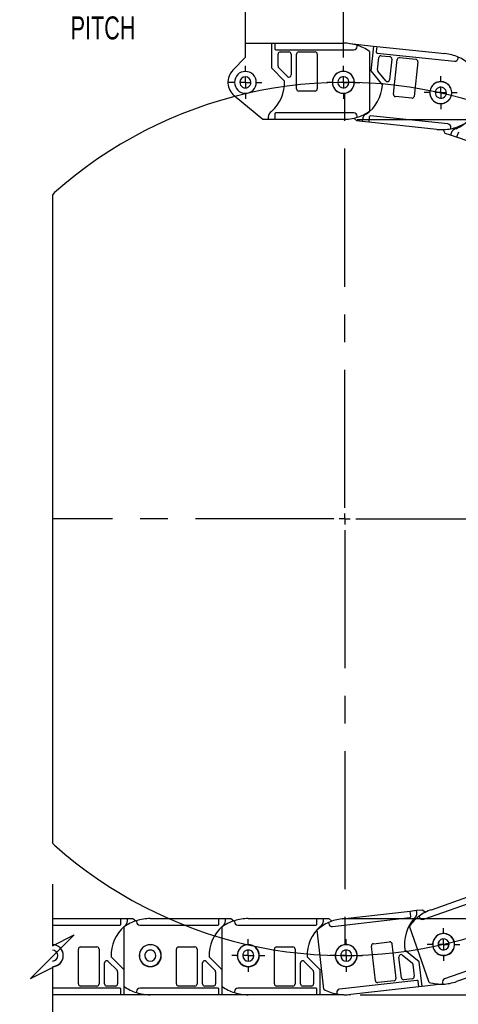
# Model space of a CAD drawing. Header units: millimetres. Extents: x 0 to 1397, y 0 to 1080.
# Tile 3 of 12: x 388 to 590, y 233 to 685. Entities that reach past the tile are written whole.
import ezdxf

# ---------------------------------------------------------------- set-up
doc = ezdxf.new("R2010")
doc.units = ezdxf.units.MM
doc.header["$LTSCALE"] = 5
doc.linetypes.add('CENTERX2', pattern=[20.32, 12.7, -2.54, 2.54, -2.54])
doc.layers.add('CENTER', color=40, linetype='CENTERX2')
doc.layers.add('DIMENSIONS', color=140, linetype='Continuous', lineweight=25)
doc.styles.add('SLDTEXTSTYLE0', font='TXT', dxfattribs={"width": 0.7})
doc.dimstyles.new('SLDDIMSTYLE0', dxfattribs={"dimtxt": 10.790039, "dimasz": 16.51, "dimexe": 0, "dimexo": 0.0625, "dimgap": 2.69751, "dimtad": 0, "dimtih": 1, "dimtoh": 1, "dimdec": 1, "dimrnd": 1e-09, "dimzin": 12, "dimdsep": 46, "dimtxsty": 'SLDTEXTSTYLE0', "dimsah": 1, "dimcen": 0, "dimadec": 0, "dimazin": 3, "dimtfac": 1, "dimtdec": 1, "dimtofl": 0, "dimtmove": 0, "dimatfit": 3, "dimfxl": 0, "dimfrac": 2, "dimtolj": 1, "dimtzin": 12, "dimarcsym": 0})
doc.dimstyles.new('SLDDIMSTYLE1', dxfattribs={"dimtxt": 10.790039, "dimasz": 16.51, "dimexe": 0, "dimexo": 0.0625, "dimgap": 2.69751, "dimtad": 0, "dimtih": 1, "dimtoh": 1, "dimdec": 1, "dimrnd": 1e-09, "dimzin": 4, "dimdsep": 46, "dimtxsty": 'SLDTEXTSTYLE0', "dimsah": 1, "dimcen": 0.09, "dimadec": 0, "dimazin": 1, "dimtfac": 1, "dimtdec": 1, "dimtmove": 0, "dimatfit": 0, "dimfxl": 0, "dimfrac": 2, "dimtolj": 1, "dimtzin": 12, "dimarcsym": 0})
doc.dimstyles.new('SLDDIMSTYLE2', dxfattribs={"dimtxt": 10.790039, "dimasz": 16.51, "dimexe": 0, "dimexo": 0.0625, "dimgap": 2.69751, "dimtad": 0, "dimtih": 1, "dimtoh": 1, "dimdec": 1, "dimrnd": 1e-09, "dimzin": 12, "dimdsep": 46, "dimtxsty": 'SLDTEXTSTYLE0', "dimsah": 1, "dimcen": 0.09, "dimadec": 0, "dimazin": 3, "dimtfac": 1, "dimtdec": 1, "dimtofl": 0, "dimtmove": 0, "dimatfit": 3, "dimfxl": 0, "dimfrac": 2, "dimtolj": 1, "dimtzin": 12, "dimarcsym": 0})

# ---------------------------------------------------------------- blocks, each defined once
blk = doc.blocks.new('SW_BROKEN_VIEW_0')
at = {"color": 0, "flags": 128}
for points in [[(356.19, -31.87), (354.26, -25.9), (352.15, -20), (349.85, -14.16), (347.38, -8.4), (344.72, -2.72), (341.89, 2.88), (338.88, 8.38), (335.7, 13.79), (332.36, 19.1), (328.85, 24.29), (325.18, 29.38), (321.36, 34.35), (317.38, 39.2), (313.25, 43.92), (308.97, 48.51), (304.56, 52.96), (300, 57.27), (295.32, 61.44), (290.5, 65.46), (285.57, 69.33), (280.51, 73.04), (275.34, 76.59), (270.06, 79.98), (264.68, 83.2), (259.2, 86.25), (253.63, 89.13), (247.97, 91.83), (242.23, 94.36), (236.42, 96.7), (230.53, 98.87), (224.58, 100.84), (218.57, 102.63), (212.5, 104.23), (206.39, 105.65), (200.24, 106.86), (194.05, 107.89), (187.84, 108.72), (181.6, 109.36), (175.34, 109.8), (169.08, 110.05), (162.81, 110.1), (156.54, 109.95), (150.27, 109.61), (144.02, 109.08), (137.8, 108.34), (131.59, 107.42), (125.42, 106.3), (119.29, 104.99), (113.2, 103.48), (107.16, 101.79), (101.18, 99.91), (95.26, 97.84), (89.4, 95.59), (83.62, 93.16), (77.92, 90.55), (72.3, 87.76), (66.78, 84.8), (61.34, 81.66), (56.01, 78.36), (50.79, 74.89), (45.67, 71.26), (40.67, 67.48), (35.8, 63.54), (31.04, 59.44), (30, 58.49), (30, -239.54), (30, -239.54), (30, -239.54), (30, -239.54), (30, -239.54), (30, -239.54), (30, -239.54), (30, -239.54), (30, -239.54), (30, -239.54), (30, -239.54), (30, -239.54), (30, -239.54), (30, -239.54), (30, -239.54), (30, -239.54), (30, -239.54), (30, -239.54), (30, -239.54), (30, -239.54), (30, -239.54), (30, -239.54), (30, -239.54), (30, -239.54), (30, -239.54), (30, -239.54), (30, -239.54), (30, -239.54), (30, -239.54), (30, -239.54), (30, -239.54), (30, -239.54), (30, -239.54), (30, -239.54), (30, -239.54), (30, -239.54), (30, -239.54), (30, -239.54), (30, -239.54), (30, -239.54), (30, -239.54), (30, -239.54), (30, -239.54), (30, -239.54), (30, -239.54), (30, -239.54), (30, -239.54), (30, -239.54), (30, -239.54), (30, -239.54), (30, -239.54), (30, -239.54), (30.97, -240.43), (35.72, -244.53), (40.59, -248.47), (45.59, -252.26), (50.7, -255.89), (55.93, -259.36), (61.26, -262.67), (66.69, -265.8), (72.21, -268.77), (77.83, -271.56), (83.53, -274.18), (89.31, -276.61), (95.16, -278.87), (101.08, -280.94), (107.06, -282.82), (113.1, -284.52), (119.19, -286.02), (125.32, -287.34), (131.49, -288.46), (137.69, -289.39), (143.92, -290.12), (150.17, -290.66), (156.43, -291.01), (162.7, -291.16), (168.97, -291.11), (175.24, -290.87), (181.49, -290.43), (187.73, -289.79), (193.95, -288.96), (200.14, -287.94), (206.29, -286.72), (212.4, -285.32), (218.47, -283.72), (224.48, -281.93), (230.43, -279.96), (236.32, -277.8), (242.14, -275.46), (247.88, -272.94), (253.54, -270.24), (259.11, -267.36), (264.59, -264.31), (269.98, -261.09), (275.25, -257.71), (280.43, -254.16), (285.48, -250.45), (290.42, -246.58), (295.24, -242.57), (299.93, -238.4), (304.48, -234.09), (308.9, -229.64), (313.18, -225.05), (317.31, -220.33), (321.29, -215.49), (325.12, -210.52), (328.79, -205.44), (332.3, -200.24), (335.65, -194.94), (338.83, -189.53), (341.84, -184.03), (344.67, -178.43), (347.33, -172.75), (349.81, -166.99), (352.11, -161.16), (354.23, -155.26), (356.16, -149.29), (357.9, -143.26), (359.45, -137.19), (360.82, -131.07), (361.99, -124.91), (362.97, -118.71), (363.75, -112.49), (364.34, -106.24), (364.73, -99.99), (364.93, -93.72), (364.93, -87.45), (364.74, -81.18), (364.35, -74.92), (363.76, -68.67), (362.98, -62.45), (362.01, -56.26), (360.84, -50.09), (359.48, -43.97), (357.93, -37.89), (356.19, -31.87)], [(0, 0), (0, 0), (0, 0), (0, 0), (0, 0), (0, 0), (0, 0), (0, 0), (0, 0), (0, 0), (0, 0), (0, 0), (0, 0), (0, 0), (0, 0), (0, 0), (0, 0), (0, 0), (0, 0), (0, 0), (0, 0), (0, 0), (0, 0), (0, 0), (0, 0), (0, 0), (0, 0), (0, 0), (0, 0), (0, 0), (0, 0), (0, 0), (0, 0), (0, 0), (0, 0), (0, 0), (0, 0), (0, 0), (0, 0), (0, 0), (0, 0), (0, 0), (0, 0), (0, 0), (0, 0), (0, 0), (0, 0), (0, 0), (0, 0), (0, 0), (0, 0), (0, 0), (0, 0), (0, 0), (0, 0), (0, 0), (0, 0), (0, 0), (0, 0), (0, 0), (0, 0), (0, 0), (0, 0), (0, 0), (0, 0), (0, 0), (0, 0), (0, 0), (0, 0), (0, 0), (0, 0), (0, 0), (0, 0), (0, 0), (0, 0), (0, 0), (0, 0), (-2.66, -5.45), (-5.23, -11.17), (-7.62, -16.97), (-9.83, -22.84), (-11.85, -28.78), (-13.69, -34.77), (-15.33, -40.83), (-16.79, -46.92), (-18.06, -53.07), (-19.13, -59.25), (-20.02, -65.46), (-20.7, -71.69), (-21.19, -77.94), (-21.49, -84.21), (-21.59, -90.48), (-21.49, -96.75), (-21.2, -103.01), (-20.71, -109.26), (-20.03, -115.5), (-19.15, -121.71), (-18.08, -127.89), (-16.82, -134.03), (-15.36, -140.13), (-13.72, -146.18), (-11.88, -152.18), (-9.86, -158.12), (-7.66, -163.99), (-5.27, -169.79), (-2.7, -175.51), (0, -181.06)]]:
    blk.add_lwpolyline(points, dxfattribs=at)
blk = doc.blocks.new('_D')
at = {"layer": 'DIMENSIONS'}
for p, q in [((784.38, 718.33), (780.75, 718.33)), ((780.75, 718.33), (780.75, 701.18)), ((825.42, 718.33), (829.04, 718.33)), ((829.04, 718.33), (829.04, 701.18)), ((656.19, 617.63), (718.54, 702.66)), ((718.54, 702.66), (746.32, 702.66)), ((780.75, 701.18), (784.38, 701.18)), ((829.04, 701.18), (825.42, 701.18))]:
    blk.add_line(p, q, dxfattribs=at)
blk.add_solid([(656.19, 617.63), (668, 629.44), (663.9, 632.44)], dxfattribs=at)
at = {"layer": 'DIMENSIONS', "attachment_point": 1, "style": 'SLDTEXTSTYLE0'}
for s, insert, char_height in [('%%c', (776.23, 734.39), 10.583), ('401.3', (792.52, 734.39), 10.583), ('15.80', (784.38, 714.82), 10.583), ('BEND RADIUS', (754.26, 695.26), 10.5833)]:
    blk.add_mtext(s, dxfattribs=dict(at, insert=insert, char_height=char_height))
blk = doc.blocks.new('_D_1')
at = {"layer": 'DIMENSIONS'}
for p, q in [((491.88, 670.36), (491.88, 715.63)), ((536.88, 667.87), (536.88, 715.63)), ((417.41, 709.85), (413.79, 709.85)), ((413.79, 709.85), (413.79, 692.7)), ((449.47, 709.85), (453.1, 709.85)), ((453.1, 709.85), (453.1, 692.7)), ((491.88, 699.76), (459.14, 699.76)), ((536.88, 699.76), (568.63, 699.76)), ((413.79, 692.7), (417.41, 692.7)), ((453.1, 692.7), (449.47, 692.7))]:
    blk.add_line(p, q, dxfattribs=at)
for points in [[(491.88, 699.76), (475.37, 702.3), (475.37, 697.22)], [(536.88, 699.76), (553.39, 697.22), (553.39, 702.3)]]:
    blk.add_solid(points, dxfattribs=at)
at = {"layer": 'DIMENSIONS', "char_height": 10.583, "attachment_point": 1, "style": 'SLDTEXTSTYLE0'}
for s, insert in [('45.0', (417.41, 725.91)), ('1.77', (417.41, 706.35)), ('PITCH', (411.63, 686.78))]:
    blk.add_mtext(s, dxfattribs=dict(at, insert=insert))
blk = doc.blocks.new('_D_2')
at = {"layer": 'DIMENSIONS'}
for p, q in [((543.23, 639.47), (818.51, 639.47)), ((802.63, 639.47), (802.63, 461.18)), ((782.11, 441.62), (778.49, 441.62)), ((778.49, 441.62), (778.49, 424.47)), ((823.15, 441.62), (826.78, 441.62)), ((826.78, 441.62), (826.78, 424.47)), ((778.49, 424.47), (782.11, 424.47)), ((802.63, 237.2), (802.63, 422.05)), ((826.78, 424.47), (823.15, 424.47)), ((544.55, 237.2), (818.51, 237.2))]:
    blk.add_line(p, q, dxfattribs=at)
for points in [[(802.63, 639.47), (800.09, 622.96), (805.17, 622.96)], [(802.63, 237.2), (805.17, 253.71), (800.09, 253.71)]]:
    blk.add_solid(points, dxfattribs=at)
at = {"layer": 'DIMENSIONS', "char_height": 10.583, "attachment_point": 1, "style": 'SLDTEXTSTYLE0'}
for s, insert in [('402.3', (782.11, 457.68)), ('15.84', (782.11, 438.11))]:
    blk.add_mtext(s, dxfattribs=dict(at, insert=insert))
blk = doc.blocks.new('_D_3')
at = {"layer": 'DIMENSIONS'}
for p, q in [((734.07, 272.2), (734.07, 303.95)), ((536.55, 272.2), (749.95, 272.2)), ((544.55, 237.2), (749.95, 237.2)), ((734.07, 208.44), (734.07, 237.2)), ((765.82, 208.44), (734.07, 208.44)), ((785.27, 208.44), (781.65, 208.44)), ((781.65, 208.44), (781.65, 191.29)), ((817.34, 208.44), (820.96, 208.44)), ((820.96, 208.44), (820.96, 191.29)), ((781.65, 191.29), (785.27, 191.29)), ((820.96, 191.29), (817.34, 191.29))]:
    blk.add_line(p, q, dxfattribs=at)
for points in [[(734.07, 272.2), (736.61, 288.71), (731.53, 288.71)], [(734.07, 237.2), (731.53, 220.69), (736.61, 220.69)]]:
    blk.add_solid(points, dxfattribs=at)
at = {"layer": 'DIMENSIONS', "char_height": 10.583, "attachment_point": 1, "style": 'SLDTEXTSTYLE0'}
for s, insert in [('35.0', (785.27, 224.5)), ('1.38', (785.27, 204.94))]:
    blk.add_mtext(s, dxfattribs=dict(at, insert=insert))
blk = doc.blocks.new('SW_CENTERMARKSYMBOL_0')
at = {"layer": 'CENTER', "color": 0}
for p, q in [((0, 5.08), (0, 7.54)), ((-5.08, 0), (-7.54, 0)), ((0, 0), (-2.54, 0)), ((0, 0), (0, 2.54)), ((0, 0), (0, -2.54)), ((0, 0), (2.54, 0)), ((5.08, 0), (7.54, 0)), ((0, -5.08), (0, -7.54))]:
    blk.add_line(p, q, dxfattribs=at)
blk = doc.blocks.new('SW_CENTERMARKSYMBOL_1')
at = {"layer": 'CENTER', "color": 0}
for p, q in [((0, 5.08), (0, 7.54)), ((-5.08, 0), (-7.54, 0)), ((0, 0), (-2.54, 0)), ((0, 0), (0, 2.54)), ((0, 0), (0, -2.54)), ((0, 0), (2.54, 0)), ((5.08, 0), (7.54, 0)), ((0, -5.08), (0, -7.54))]:
    blk.add_line(p, q, dxfattribs=at)
blk = doc.blocks.new('SW_CENTERMARKSYMBOL_2')
at = {"layer": 'CENTER', "color": 0}
for p, q in [((0, 5.08), (0, 7.59)), ((-5.08, 0), (-7.59, 0)), ((0, 0), (-2.54, 0)), ((0, 0), (0, 2.54)), ((0, 0), (0, -2.54)), ((0, 0), (2.54, 0)), ((5.08, 0), (7.59, 0)), ((0, -5.08), (0, -7.59))]:
    blk.add_line(p, q, dxfattribs=at)
blk = doc.blocks.new('SW_CENTERMARKSYMBOL_14')
at = {"layer": 'CENTER', "color": 0}
for p, q in [((0, 5.08), (0, 7.54)), ((-5.08, 0), (-7.54, 0)), ((0, 0), (-2.54, 0)), ((0, 0), (0, 2.54)), ((0, 0), (0, -2.54)), ((0, 0), (2.54, 0)), ((5.08, 0), (7.54, 0)), ((0, -5.08), (0, -7.54))]:
    blk.add_line(p, q, dxfattribs=at)
blk = doc.blocks.new('SW_CENTERMARKSYMBOL_15')
at = {"layer": 'CENTER', "color": 0}
for p, q in [((0, 5.08), (0, 7.54)), ((-5.08, 0), (-7.54, 0)), ((0, 0), (-2.54, 0)), ((0, 0), (0, 2.54)), ((0, 0), (0, -2.54)), ((0, 0), (2.54, 0)), ((5.08, 0), (7.54, 0)), ((0, -5.08), (0, -7.54))]:
    blk.add_line(p, q, dxfattribs=at)
blk = doc.blocks.new('SW_CENTERMARKSYMBOL_16')
at = {"layer": 'CENTER', "color": 0}
for p, q in [((0, 5.08), (0, 7.54)), ((-5.08, 0), (-7.54, 0)), ((0, 0), (-2.54, 0)), ((0, 0), (0, 2.54)), ((0, 0), (0, -2.54)), ((0, 0), (2.54, 0)), ((5.08, 0), (7.54, 0)), ((0, -5.08), (0, -7.54))]:
    blk.add_line(p, q, dxfattribs=at)
blk = doc.blocks.new('SW_CENTERMARKSYMBOL_17')
at = {"layer": 'CENTER', "color": 0}
for p, q in [((164.32, 5.08), (164.32, 203.17)), ((0, 0), (-24.13, 0)), ((159.24, 0), (30, 0)), ((164.32, 0), (161.78, 0)), ((164.32, 0), (164.32, 2.54)), ((164.32, 0), (164.32, -2.54)), ((164.32, 0), (166.86, 0)), ((169.4, 0), (367.5, 0)), ((164.32, -5.08), (164.32, -203.17))]:
    blk.add_line(p, q, dxfattribs=at)

msp = doc.modelspace()

# ---------------------------------------------------------------- linework, layer by layer
for p, q in [((491.88, 667.97), (491.88, 674.47)), ((491.88, 674.47), (503.88, 674.47)), ((503.88, 674.47), (503.88, 663.07)), ((503.88, 674.47), (505.38, 674.47)), ((505.38, 674.47), (505.38, 671.97)), ((505.38, 674.47), (536.88, 674.47)), ((539.9, 674.25), (550.69, 673.12)), ((505.88, 671.47), (541.68, 671.47)), ((507.88, 670.47), (511.88, 670.47)), ((516.38, 670.47), (523.88, 670.47)), ((543.18, 672.97), (543.18, 673.5)), ((548.88, 670.7), (548.88, 643.23)), ((550.69, 673.12), (549.5, 661.78)), ((550.69, 673.12), (552.18, 672.96)), ((552.18, 672.96), (551.92, 670.47)), ((552.18, 672.96), (583.51, 669.67)), ((552.37, 669.92), (587.97, 666.18)), ((486.13, 662.03), (491.88, 667.97)), ((506.88, 663.88), (506.88, 669.47)), ((512.88, 669.47), (512.88, 659.88)), ((515.38, 653.47), (515.38, 669.47)), ((524.88, 669.47), (524.88, 653.47)), ((552.57, 662.27), (553.15, 667.83)), ((554.25, 668.72), (558.23, 668.3)), ((559.12, 667.2), (558.12, 657.67)), ((559.93, 651.03), (561.61, 666.94)), ((562.71, 667.83), (570.16, 667.05)), ((571.05, 665.95), (569.38, 650.04)), ((589.62, 667.52), (589.68, 668.05)), ((503.88, 663.07), (509.87, 657.08)), ((511.17, 659.18), (507.17, 663.18)), ((549.5, 661.78), (554.83, 655.2)), ((556.35, 657.14), (552.79, 661.54)), ((523.88, 652.47), (516.38, 652.47)), ((499.88, 639.47), (486.78, 650.3)), ((568.28, 649.15), (560.82, 649.93)), ((502.38, 639.47), (499.88, 639.47)), ((502.38, 640.47), (502.38, 639.47)), ((505.38, 639.47), (502.38, 639.47)), ((505.38, 641.97), (505.38, 639.47)), ((536.88, 639.47), (505.38, 639.47)), ((541.68, 642.47), (505.88, 642.47)), ((543.06, 638.73), (541.76, 640.04)), ((545.54, 638.46), (543.06, 638.73)), ((543.18, 640.44), (543.18, 640.97)), ((545.65, 639.46), (545.54, 638.46)), ((548.53, 638.15), (545.54, 638.46)), ((548.79, 640.64), (548.53, 638.15)), ((579.85, 634.86), (548.53, 638.15)), ((584.94, 637.34), (549.34, 641.08)), ((583.71, 633.04), (582.66, 634.75)), ((586.22, 635.16), (586.27, 635.69)), ((589.72, 633.62), (588.91, 631.26)), ((586.07, 632.23), (583.71, 633.04)), ((586.4, 633.18), (586.07, 632.23)), ((588.91, 631.26), (586.07, 632.23)), ((618.72, 621.06), (588.91, 631.26)), ((577.3, 276.29), (607.02, 286.75)), ((573.77, 271.87), (607.54, 283.75)), ((570.55, 276), (573.04, 276.28)), ((573.04, 276.28), (574.72, 275.18)), ((403.22, 272.2), (434.7, 272.2)), ((434.7, 269.7), (434.7, 272.2)), ((434.7, 272.2), (437.7, 272.2)), ((437.7, 271.2), (437.7, 272.2)), ((437.7, 272.2), (440.2, 272.2)), ((440.2, 272.2), (441.52, 271.11)), ((448.2, 272.2), (479.7, 272.2)), ((479.7, 269.7), (479.7, 272.2)), ((479.7, 272.2), (482.7, 272.2)), ((482.7, 271.2), (482.7, 272.2)), ((482.7, 272.2), (485.2, 272.2)), ((485.2, 272.2), (486.52, 271.11)), ((493.2, 272.2), (524.7, 272.2)), ((524.7, 269.7), (524.7, 272.2)), ((524.7, 272.2), (527.7, 272.2)), ((527.7, 271.2), (527.7, 272.2)), ((527.7, 272.2), (530.2, 272.2)), ((530.2, 272.2), (531.63, 271.02)), ((531.84, 268.57), (567.41, 272.62)), ((536.27, 272.09), (567.57, 275.66)), ((567.57, 275.66), (570.55, 276)), ((567.85, 273.17), (567.57, 275.66)), ((570.67, 275), (570.55, 276)), ((571.68, 273.29), (571.86, 272.78)), ((403.22, 269.2), (434.2, 269.2)), ((436.2, 240.97), (436.2, 268.44)), ((441.9, 271.23), (441.9, 270.7)), ((443.4, 269.2), (479.2, 269.2)), ((481.2, 240.97), (481.2, 268.44)), ((486.9, 271.23), (486.9, 270.7)), ((488.4, 269.2), (524.2, 269.2)), ((527.89, 239.7), (524.78, 266.99)), ((530.12, 270.42), (530.18, 269.89)), ((576.35, 242.84), (567.23, 268.76)), ((415.2, 242.2), (415.2, 258.2)), ((416.2, 259.2), (423.7, 259.2)), ((424.7, 258.2), (424.7, 242.2)), ((460.2, 242.2), (460.2, 258.2)), ((461.2, 259.2), (468.7, 259.2)), ((469.7, 258.2), (469.7, 242.2)), ((505.2, 242.2), (505.2, 258.2)), ((506.2, 259.2), (513.7, 259.2)), ((514.7, 258.2), (514.7, 242.2)), ((551.59, 243.64), (549.78, 259.54)), ((550.66, 260.65), (558.11, 261.5)), ((559.22, 260.62), (561.03, 244.72)), ((436.2, 248.6), (430.21, 254.59)), ((481.2, 248.6), (475.21, 254.59)), ((526.2, 248.6), (520.21, 254.59)), ((563.52, 245), (562.43, 254.53)), ((564.05, 255.42), (568.47, 251.9)), ((571.73, 252.38), (565.1, 257.65)), ((617.16, 256.39), (583.39, 244.51)), ((618.63, 253.73), (588.92, 243.27)), ((427.2, 242.2), (427.2, 251.79)), ((428.91, 252.49), (432.91, 248.49)), ((472.2, 242.2), (472.2, 251.79)), ((473.91, 252.49), (477.91, 248.49)), ((517.2, 242.2), (517.2, 251.79)), ((518.91, 252.49), (522.91, 248.49)), ((568.85, 251.23), (569.48, 245.68)), ((573.02, 241.05), (571.73, 252.38)), ((433.2, 247.79), (433.2, 242.2)), ((436.2, 237.2), (436.2, 248.6)), ((478.2, 247.79), (478.2, 242.2)), ((481.2, 237.2), (481.2, 248.6)), ((523.2, 247.79), (523.2, 242.2)), ((526.2, 237.2), (526.2, 248.6)), ((568.6, 244.57), (564.62, 244.12)), ((434.2, 240.2), (403.22, 240.2)), ((423.7, 241.2), (416.2, 241.2)), ((432.2, 241.2), (428.2, 241.2)), ((479.2, 240.2), (443.4, 240.2)), ((468.7, 241.2), (461.2, 241.2)), ((477.2, 241.2), (473.2, 241.2)), ((524.2, 240.2), (488.4, 240.2)), ((513.7, 241.2), (506.2, 241.2)), ((522.2, 241.2), (518.2, 241.2)), ((570.7, 243.81), (535.13, 239.75)), ((571.53, 240.88), (540.24, 237.32)), ((560.15, 243.61), (552.7, 242.76)), ((571.53, 240.88), (571.25, 243.37)), ((573.02, 241.05), (571.53, 240.88)), ((582.07, 242.08), (573.02, 241.05)), ((582.48, 242.6), (582.65, 242.1)), ((434.7, 237.2), (403.22, 237.2)), ((434.7, 237.2), (434.7, 239.7)), ((436.2, 237.2), (434.7, 237.2)), ((448.2, 237.2), (436.2, 237.2)), ((441.9, 238.7), (441.9, 238.17)), ((479.7, 237.2), (448.2, 237.2)), ((479.7, 237.2), (479.7, 239.7)), ((481.2, 237.2), (479.7, 237.2)), ((493.2, 237.2), (481.2, 237.2)), ((486.9, 238.7), (486.9, 238.17)), ((524.7, 237.2), (493.2, 237.2)), ((524.7, 237.2), (524.7, 239.7)), ((526.2, 237.2), (524.7, 237.2)), ((536.96, 237.2), (526.2, 237.2)), ((533.81, 238.09), (533.87, 237.56))]:
    msp.add_line(p, q)
for centre, radius, start, end in [((536.88, 653.47), 21, 72.5454, 90.0028), ((505.88, 671.97), 0.5, 179.9982, 270.0026), ((507.88, 669.47), 1, 90.0004, 179.9997), ((511.88, 669.47), 1, 0.0003, 89.9996), ((516.38, 669.47), 1, 90.0005, 179.9997), ((523.88, 669.47), 1, 359.9999, 89.9998), ((541.68, 672.97), 1.5, 269.9994, 0.0005), ((536.88, 653.47), 21, 55.1535, 72.5453), ((552.42, 670.42), 0.5, 173.9999, 263.9997), ((581.32, 648.78), 21, 66.5453, 84.0029), ((554.15, 667.72), 1, 84.0006, 173.999), ((558.13, 667.31), 1, 353.9991, 84.001), ((562.6, 666.84), 1, 84.0005, 174), ((570.06, 666.05), 1, 354.0012, 83.9989), ((588.13, 667.67), 1.5, 263.9993, 354.0003), ((581.32, 648.78), 21, 49.1532, 66.5456), ((491.88, 656.47), 8, 135.9208, 230.4022), ((491.88, 656.47), 5, 360, 180), ((507.88, 663.88), 1, 180.0007, 224.9995), ((536.88, 656.47), 5.05, 90, 270), ((536.88, 656.47), 5, 354, 174.0002), ((536.88, 656.47), 5.05, 270, 90), ((553.56, 662.17), 1, 174, 219.0002), ((491.88, 656.47), 5, 180, 0), ((491.88, 656.47), 2.55, 0.0002, 179.9998), ((491.88, 656.47), 2.55, 179.9999, 0.0001), ((491.88, 656.47), 18, 311.8103, 1.9432), ((511.88, 659.88), 1, 225.0004, 0.0003), ((536.88, 656.47), 5, 174.0002, 354), ((536.88, 656.47), 2.55, 173.9999, 354.0002), ((536.88, 656.47), 2.55, 353.9999, 174.0002), ((557.12, 657.77), 1, 218.9993, 354.0006), ((581.63, 651.76), 5.05, 84, 264.0001), ((581.64, 651.71), 5, 341.1153, 161.1154), ((581.63, 651.76), 5.05, 264, 84.0001), ((516.38, 653.47), 1, 180.0003, 269.9995), ((523.88, 653.47), 1, 270.0002, 0.0001), ((536.88, 656.47), 18, 305.8104, 355.9431), ((581.64, 651.71), 5, 161.1154, 341.1154), ((581.64, 651.71), 2.55, 161.1154, 341.1156), ((581.64, 651.71), 2.55, 341.1154, 161.1156), ((560.93, 650.92), 1, 174.0012, 263.9989), ((568.39, 650.14), 1, 264.0005, 354), ((505.17, 640.57), 2.8, 117.6204, 182.1018), ((536.88, 660.47), 21, 287.4547, 304.8465), ((581.64, 651.71), 18, 292.9258, 343.0585), ((505.88, 641.97), 0.5, 89.9974, 180.0018), ((536.88, 660.47), 21, 269.9972, 287.4546), ((541.68, 640.97), 1.5, 359.9995, 90.0006), ((548.44, 639.27), 2.8, 111.6201, 176.1018), ((549.28, 640.58), 0.5, 84.0005, 173.9983), ((582.05, 655.74), 21, 263.997, 281.455), ((584.78, 635.85), 1.5, 353.9994, 84.0005), ((582.05, 655.74), 21, 281.4548, 298.8464), ((589.08, 632.37), 2.8, 98.7361, 163.2167), ((584.27, 256.48), 21, 109.3817, 126.8396), ((448.2, 251.2), 21, 89.9972, 107.4546), ((493.2, 251.2), 21, 89.9972, 107.4546), ((538.65, 251.23), 21, 96.4973, 113.9547), ((582.91, 260.3), 18, 138.3104, 188.4431), ((584.27, 256.48), 21, 126.8391, 144.2311), ((567.36, 273.12), 0.5, 276.5006, 6.4995), ((567.9, 274.59), 2.8, 304.1201, 8.6021), ((573.27, 273.28), 1.5, 199.3842, 289.3849), ((448.2, 255.2), 18, 131.8103, 181.9432), ((434.2, 269.7), 0.5, 269.9999, 0.0009), ((448.2, 251.2), 21, 107.4547, 124.8465), ((434.9, 271.1), 2.8, 297.6204, 2.1019), ((443.4, 270.7), 1.5, 180.0001, 269.9996), ((493.2, 255.2), 18, 131.8103, 181.9432), ((479.2, 269.7), 0.5, 270.0004, 0.0006), ((493.2, 251.2), 21, 107.4547, 124.8466), ((479.9, 271.1), 2.8, 297.6204, 2.1018), ((488.4, 270.7), 1.5, 180, 269.9996), ((538.2, 255.2), 18, 131.8103, 181.9432), ((524.2, 269.7), 0.5, 269.9999, 0.0009), ((538.65, 251.23), 21, 113.955, 131.3462), ((524.9, 271.1), 2.8, 297.6205, 2.1017), ((531.67, 270.06), 1.5, 186.4995, 276.5005), ((582.94, 260.25), 5.05, 109.3846, 289.3846), ((582.91, 260.3), 5, 6.5, 186.4999), ((582.91, 260.3), 2.55, 6.5002, 186.5), ((582.94, 260.25), 5.05, 289.3846, 109.3846), ((403.2, 255.2), 5.05, 270.1733, 89.8267), ((403.29, 255.24), 4.91, 359.5042, 90.8772), ((416.2, 258.2), 1, 89.9999, 180.0001), ((423.7, 258.2), 1, 0.0003, 89.9997), ((448.2, 255.2), 5.05, 90, 270), ((448.2, 255.2), 5, 0, 180), ((448.2, 255.2), 5.05, 270, 90), ((461.2, 258.2), 1, 90.0004, 179.9997), ((468.7, 258.2), 1, 0.0002, 89.9997), ((493.2, 255.2), 5.05, 90, 270), ((493.2, 255.2), 5, 360, 180), ((493.2, 255.2), 5.05, 270, 90), ((506.2, 258.2), 1, 90.0004, 179.9997), ((513.7, 258.2), 1, 0.0003, 89.9996), ((538.2, 255.2), 5.05, 96.5, 276.5), ((538.2, 255.2), 5, 360, 180), ((538.2, 255.2), 5.05, 276.5, 96.4999), ((550.78, 259.65), 1, 96.4997, 186.5001), ((558.23, 260.5), 1, 6.5, 96.4993), ((582.91, 260.3), 5, 186.5, 6.4999), ((582.91, 260.3), 2.55, 186.5002, 6.5), ((403.2, 255.2), 2.54, 359.9437, 89.7336), ((403.2, 255.2), 2.54, 270.2664, 0.056), ((403.29, 255.16), 4.91, 269.1232, 0.4955), ((448.2, 255.2), 5, 180, 360), ((448.2, 255.2), 2.55, 359.9999, 180.0001), ((448.2, 255.2), 2.55, 180.0002, 359.9998), ((493.2, 255.2), 5, 180, 0), ((493.2, 255.2), 2.55, 359.9999, 180.0001), ((493.2, 255.2), 2.55, 180.0002, 359.9998), ((538.2, 255.2), 5, 180, 0), ((538.2, 255.2), 2.55, 359.9999, 180.0001), ((538.2, 255.2), 2.55, 180.0002, 359.9998), ((563.42, 254.64), 1, 51.5006, 186.4996), ((428.2, 251.79), 1, 45.0005, 180.0003), ((473.2, 251.79), 1, 45.0004, 180.0003), ((518.2, 251.79), 1, 45.0005, 180.0003), ((567.85, 251.12), 1, 6.4989, 51.5017), ((432.2, 247.79), 1, 0.0012, 44.999), ((477.2, 247.79), 1, 0.0006, 44.9995), ((522.2, 247.79), 1, 0.0002, 45), ((560.04, 244.61), 1, 276.4997, 6.5001), ((564.51, 245.11), 1, 186.5, 276.4996), ((568.48, 245.57), 1, 276.5, 6.4993), ((583.89, 243.1), 1.5, 109.3842, 199.385), ((416.2, 242.2), 1, 179.9999, 270.0001), ((423.7, 242.2), 1, 270.0003, 359.9997), ((428.2, 242.2), 1, 180.0003, 269.9997), ((432.2, 242.2), 1, 270.0003, 359.9997), ((434.2, 239.7), 0.5, 359.9979, 90.003), ((448.2, 258.2), 21, 235.1535, 252.5453), ((443.4, 238.7), 1.5, 89.9995, 180.0003), ((461.2, 242.2), 1, 180.0003, 269.9996), ((468.7, 242.2), 1, 270.0003, 359.9998), ((473.2, 242.2), 1, 180.0003, 269.9996), ((477.2, 242.2), 1, 270.0004, 359.9997), ((479.2, 239.7), 0.5, 359.9982, 90.0025), ((493.2, 258.2), 21, 235.1534, 252.5453), ((488.4, 238.7), 1.5, 89.9994, 180.0004), ((506.2, 242.2), 1, 180.0003, 269.9996), ((513.7, 242.2), 1, 270.0004, 359.9997), ((518.2, 242.2), 1, 180.0003, 269.9997), ((522.2, 242.2), 1, 270.0005, 359.9997), ((524.2, 239.7), 0.5, 359.9979, 90.003), ((552.59, 243.76), 1, 186.5, 276.5005), ((570.75, 243.31), 0.5, 6.4991, 96.5018), ((581.95, 263.08), 21, 254.5383, 271.9297), ((581.95, 263.08), 21, 271.9301, 289.3872), ((448.2, 258.2), 21, 252.5454, 270.0028), ((493.2, 258.2), 21, 252.5454, 270.0028), ((537.86, 258.18), 21, 241.6534, 259.0455), ((535.3, 238.26), 1.5, 96.5002, 186.4998), ((537.86, 258.18), 21, 259.0452, 276.503)]:
    msp.add_arc(centre, radius, start, end)
at = {"layer": 'DIMENSIONS', "color": 140}
for p, q in [((403.22, 288.08), (403.22, 259.7)), ((403.22, 259.7), (413.22, 264.7)), ((413.22, 264.7), (403.22, 254.7)), ((403.22, 254.7), (393.22, 244.7)), ((393.22, 244.7), (403.22, 249.7)), ((403.22, 249.7), (403.22, 221.33))]:
    msp.add_line(p, q, dxfattribs=at)

# ---------------------------------------------------------------- block references
at = {"color": 7, "linetype": 'Continuous'}
msp.add_blockref('SW_BROKEN_VIEW_0', (373.22, 546.36), dxfattribs=at)
at = {"layer": 'CENTER'}
for name, p in [('SW_CENTERMARKSYMBOL_0', (491.88, 656.47)), ('SW_CENTERMARKSYMBOL_1', (536.88, 656.47)), ('SW_CENTERMARKSYMBOL_17', (373.22, 455.84)), ('SW_CENTERMARKSYMBOL_2', (581.63, 651.76)), ('SW_CENTERMARKSYMBOL_14', (582.91, 260.3)), ('SW_CENTERMARKSYMBOL_16', (493.2, 255.2)), ('SW_CENTERMARKSYMBOL_15', (538.2, 255.2))]:
    msp.add_blockref(name, p, dxfattribs=at)

# ---------------------------------------------------------------- dimensions: what is measured, and where the dimension line sits
at = {"layer": 'DIMENSIONS'}
dim = msp.add_diameter_dim_2p(p1=(418.89, 294.04), p2=(656.19, 617.63), text='<>\\PBEND RADIUS', dimstyle='SLDDIMSTYLE0', dxfattribs=at)
dim.commit()
dim.dimension.update_dxf_attribs({"geometry": '_D', "text_midpoint": (804.9, 708.23), "dimtype": 163})
dim = msp.add_linear_dim(base=(491.88, 699.76), p1=(536.88, 661.52), p2=(491.88, 664.01), text='<>\\PPITCH', dimstyle='SLDDIMSTYLE1', dxfattribs=at)
dim.commit()
dim.dimension.update_dxf_attribs({"geometry": '_D_1', "text_midpoint": (433.44, 699.76), "dimtype": 160})
for base, p1, p2, dimstyle, picture, middle in [((802.63, 639.47), (538.2, 237.2), (536.88, 639.47), 'SLDDIMSTYLE2', '_D_2', (802.63, 441.62)), ((734.07, 237.2), (530.2, 272.2), (538.2, 237.2), 'SLDDIMSTYLE1', '_D_3', (734.07, 208.44))]:
    dim = msp.add_linear_dim(base=base, p1=p1, p2=p2, angle=90, dimstyle=dimstyle, dxfattribs=at)
    dim.commit()
    dim.dimension.update_dxf_attribs({"geometry": picture, "text_midpoint": middle, "dimtype": 160})

doc.saveas('drawing.dxf')
